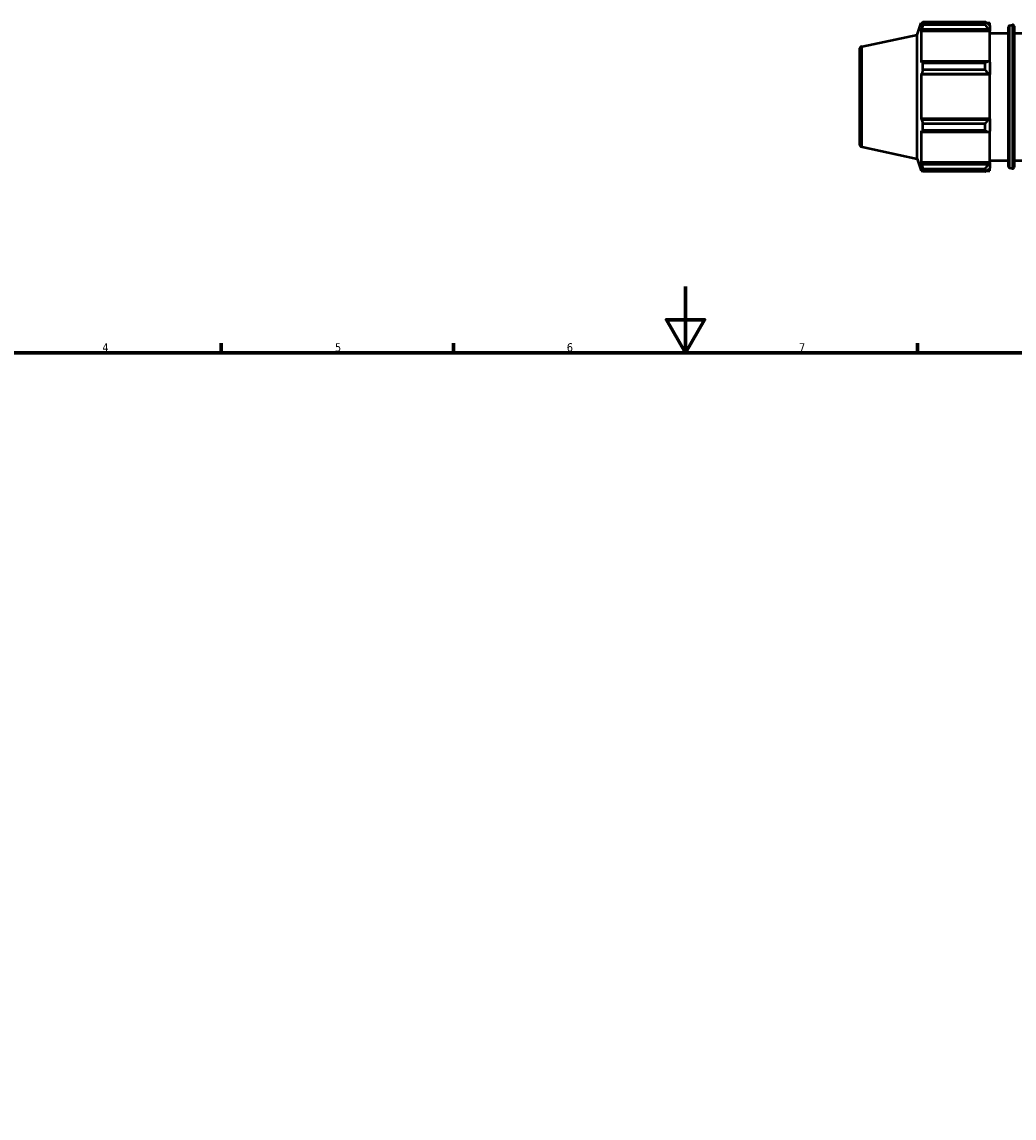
# Model space of a CAD drawing. Header units: millimetres. Extents: x -335 to 1157, y -13 to 807.
# Tile 6 of 9: x 220 to 520, y 343 to 674. Entities that reach past the tile are written whole.
import ezdxf

# ---------------------------------------------------------------- set-up
doc = ezdxf.new("R2010")
doc.units = ezdxf.units.MM
for name, color, linetype, lineweight in [('Border (ISO)', 7, 'Continuous', 70), ('Visible (ISO)', 7, 'Continuous', 50), ('Visible Narrow (ISO)', 7, 'Continuous', 35)]:
    doc.layers.add(name, color=color, linetype=linetype, lineweight=lineweight)
doc.styles.add('Note Text (ISO)', font='tahoma.ttf')

# ---------------------------------------------------------------- blocks, each defined once
blk = doc.blocks.new('Borders Default Border')
at = {"layer": 'Border (ISO)'}
for p, q in [((280.33, 574), (280.33, 576.9)), ((350.42, 574), (350.42, 576.9)), ((490.58, 574), (490.58, 576.9))]:
    blk.add_line(p, q, dxfattribs=at)
at = {"layer": 'Border (ISO)', "flags": 128}
for points in [[(420.5, 594), (420.5, 574), (414.73, 584), (426.27, 584), (420.5, 574)], [(20, 20), (20, 574), (821, 574), (821, 20), (20, 20)]]:
    blk.add_lwpolyline(points, dxfattribs=at)
at = {"layer": 'Border (ISO)', "color": 232, "true_color": 0xca0064, "char_height": 2.5, "attachment_point": 7, "style": 'Note Text (ISO)'}
for s, insert in [('4', (244.42, 574.4)), ('5', (314.64, 574.35)), ('6', (384.66, 574.35)), ('7', (454.77, 574.4))]:
    blk.add_mtext(s, dxfattribs=dict(at, insert=insert))

msp = doc.modelspace()

# ---------------------------------------------------------------- linework, layer by layer
at = {"layer": 'Visible (ISO)'}
for p, q in [((490.4598, 669.9961), (491.6345, 673.6115)), ((491.6345, 673.6115), (491.6345, 672.5785)), ((491.6345, 673.6115), (492.0445, 673.6115)), ((491.8685, 673.2652), (491.6345, 672.5785)), ((491.6345, 671.0896), (491.8685, 671.7283)), ((491.8685, 671.7283), (511.9398, 671.7283)), ((492.1804, 673.006), (492.1804, 673.8738)), ((492.1804, 673.8738), (510.9798, 673.8738)), ((510.9798, 673.006), (492.1804, 673.006)), ((510.9798, 673.006), (510.9798, 673.8738)), ((511.3981, 673.6115), (512.4198, 673.6115)), ((512.4198, 672.8074), (511.9398, 673.2652)), ((511.9398, 671.7283), (512.4198, 671.3025)), ((512.4198, 672.8074), (512.4198, 673.6115)), ((512.4198, 672.8074), (512.4198, 671.3025)), ((518.0338, 630.1949), (518.0338, 672.3882)), ((518.352, 672.7797), (519.2579, 672.9691)), ((519.7398, 672.5776), (519.7398, 630.0055)), ((473.8233, 666.4599), (490.4598, 669.9961)), ((490.4598, 632.587), (490.4598, 669.9961)), ((512.4198, 671.0896), (491.6345, 671.0896)), ((491.6345, 671.0896), (491.6345, 661.5978)), ((512.4198, 671.3025), (512.4198, 671.0896)), ((512.4198, 661.7086), (512.4198, 671.0896)), ((512.4198, 670.4915), (518.0338, 670.4915)), ((519.7398, 670.4915), (523.5741, 670.4915)), ((473.0312, 665.4818), (473.0312, 637.1013)), ((491.8685, 661.9302), (491.6345, 661.5978)), ((511.9398, 661.9302), (491.8685, 661.9302)), ((512.4198, 661.7086), (511.9398, 661.9302)), ((512.4198, 661.7086), (512.4198, 658.0755)), ((492.1804, 659.4181), (492.1804, 661.5133)), ((492.1804, 661.5133), (510.9798, 661.5133)), ((510.9798, 659.4181), (492.1804, 659.4181)), ((510.9798, 659.4181), (510.9798, 661.5133)), ((491.6345, 658.0033), (491.8685, 658.2198)), ((512.4198, 658.0033), (491.6345, 658.0033)), ((491.6345, 658.0033), (491.6345, 644.5798)), ((491.8685, 658.2198), (511.9398, 658.2198)), ((511.9398, 658.2198), (512.4198, 658.0755)), ((512.4198, 658.0755), (512.4198, 658.0033)), ((512.4198, 644.5798), (512.4198, 658.0033)), ((491.8685, 644.3633), (491.6345, 644.5798)), ((512.4198, 644.5798), (491.6345, 644.5798)), ((511.9398, 644.3633), (491.8685, 644.3633)), ((492.1804, 641.0698), (492.1804, 643.165)), ((492.1804, 643.165), (510.9798, 643.165)), ((510.9798, 641.0698), (510.9798, 643.165)), ((512.4198, 644.5076), (511.9398, 644.3633)), ((512.4198, 644.5798), (512.4198, 644.5076)), ((512.4198, 644.5076), (512.4198, 640.8745)), ((491.6345, 640.9853), (491.8685, 640.6529)), ((491.6345, 640.9853), (491.6345, 631.4935)), ((491.8685, 640.6529), (511.9398, 640.6529)), ((510.9798, 641.0698), (492.1804, 641.0698)), ((511.9398, 640.6529), (512.4198, 640.8745)), ((512.4198, 631.4935), (512.4198, 640.8745)), ((473.8233, 636.1232), (490.4598, 632.587)), ((490.4598, 632.587), (491.6345, 628.9715)), ((512.4198, 632.0915), (518.0338, 632.0915)), ((519.7398, 632.0915), (523.5741, 632.0915)), ((491.8685, 630.8548), (491.6345, 631.4935)), ((512.4198, 631.4935), (491.6345, 631.4935)), ((491.6345, 630.0046), (491.8685, 629.3179)), ((491.6345, 630.0046), (491.6345, 628.9715)), ((491.6345, 628.9715), (492.0445, 628.9715)), ((511.9398, 630.8548), (491.8685, 630.8548)), ((492.1804, 628.7093), (492.1804, 629.5771)), ((492.1804, 629.5771), (510.9798, 629.5771)), ((510.9798, 628.7093), (492.1804, 628.7093)), ((510.9798, 628.7093), (510.9798, 629.5771)), ((511.3981, 628.9715), (512.4198, 628.9715)), ((512.4198, 631.2806), (511.9398, 630.8548)), ((511.9398, 629.3179), (512.4198, 629.7757)), ((512.4198, 631.4935), (512.4198, 631.2806)), ((512.4198, 631.2806), (512.4198, 629.7757)), ((512.4198, 628.9715), (512.4198, 629.7757)), ((518.352, 629.8034), (519.2579, 629.6139))]:
    msp.add_line(p, q, dxfattribs=at)
for centre, radius, start, end in [((518.4338, 672.3882), 0.4, 101.808883, 180), ((519.3398, 672.5776), 0.4, 0, 101.808883), ((474.0312, 665.4818), 1, 102, 180), ((474.0312, 637.1013), 1, 180, 258), ((518.4338, 630.1949), 0.4, 180, 258.191117), ((519.3398, 630.0055), 0.4, 258.191117, 0)]:
    msp.add_arc(centre, radius, start, end, dxfattribs=at)
for points, weights in [([(491.8685, 673.2652), (492.0182, 673.5633), (492.1804, 673.8738)], [1.00500132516, 1.00290697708, 1]), ([(492.1804, 673.006), (492.0182, 672.3541), (491.8685, 671.7283)], [1, 1.00290697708, 1.00500132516]), ([(511.9398, 673.2652), (511.479, 673.5633), (510.9798, 673.8738)], [1.00565692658, 1.01080040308, 1.01514082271]), ([(510.9798, 673.006), (511.479, 672.3541), (511.9398, 671.7283)], [1.01514082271, 1.01080040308, 1.00565692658]), ([(491.8685, 661.9302), (492.0182, 661.726), (492.1804, 661.5133)], [1.00500132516, 1.00290697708, 1]), ([(511.9398, 661.9302), (511.479, 661.726), (510.9798, 661.5133)], [1.00565692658, 1.01080040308, 1.01514082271]), ([(492.1804, 659.4181), (492.0182, 658.8067), (491.8685, 658.2198)], [1, 1.00290697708, 1.00500132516]), ([(510.9798, 659.4181), (511.479, 658.8067), (511.9398, 658.2198)], [1.01514082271, 1.01080040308, 1.00565692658]), ([(491.8685, 644.3633), (492.0182, 643.7764), (492.1804, 643.165)], [1.00500132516, 1.00290697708, 1]), ([(511.9398, 644.3633), (511.479, 643.7764), (510.9798, 643.165)], [1.00565692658, 1.01080040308, 1.01514082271]), ([(492.1804, 641.0698), (492.0182, 640.8571), (491.8685, 640.6529)], [1, 1.00290697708, 1.00500132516]), ([(510.9798, 641.0698), (511.479, 640.8571), (511.9398, 640.6529)], [1.01514082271, 1.01080040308, 1.00565692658]), ([(491.8685, 630.8548), (492.0182, 630.229), (492.1804, 629.5771)], [1.00500132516, 1.00290697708, 1]), ([(492.1804, 628.7093), (492.0182, 629.0198), (491.8685, 629.3179)], [1, 1.00290697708, 1.00500132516]), ([(511.9398, 630.8548), (511.479, 630.229), (510.9798, 629.5771)], [1.00565692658, 1.01080040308, 1.01514082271]), ([(510.9798, 628.7093), (511.479, 629.0198), (511.9398, 629.3179)], [1.01514082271, 1.01080040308, 1.00565692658])]:
    msp.add_rational_spline(points, weights, degree=2, dxfattribs=at)
at = {"layer": 'Visible Narrow (ISO)'}
for p, q in [((518.352, 672.5152), (518.352, 630.0679)), ((519.2579, 629.8808), (519.2579, 672.7022)), ((473.8233, 636.3099), (473.8233, 666.2732))]:
    msp.add_line(p, q, dxfattribs=at)

# ---------------------------------------------------------------- block references
msp.add_blockref('Borders Default Border', (0, 0))

doc.saveas('drawing.dxf')
